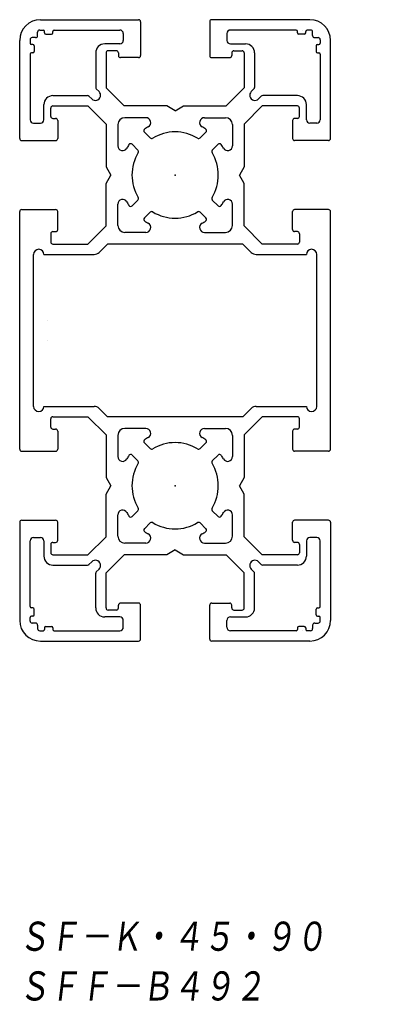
# Model space of a CAD drawing. Extents: x -23 to 31, y -98 to 45.
import ezdxf

# ---------------------------------------------------------------- set-up
doc = ezdxf.new("R2010")
doc.units = 0
doc.layers.get('0').update_dxf_attribs({"linetype": 'CONTINUOUS'})
doc.styles.get("Standard").update_dxf_attribs({"font": 'txt', "bigfont": 'BIGFONT'})

msp = doc.modelspace()

# ---------------------------------------------------------------- linework, layer by layer
at = {"color": 7, "linetype": 'CONTINUOUS'}
for p, q in [((-19.5, 45), (-5.3, 45)), ((-5, 44.7), (-5, 39.8)), ((5, 44.7), (5, 39.8)), ((19.5, 45), (5.3, 45)), ((-19.9, 42.7), (-19.9, 43.2)), ((-19.6, 43.5), (-19.1, 43.5)), ((-18.9, 43.1), (-18.9, 43.3)), ((-18.9, 43.2), (-18.9, 43.2)), ((-18.7, 42.9), (-17.9, 42.9)), ((-18.5, 43.5), (-18.5, 43.5)), ((-17.7, 43.1), (-17.7, 43.3)), ((-17.7, 43.2), (-17.7, 43.2)), ((-17.5, 43.5), (-8, 43.5)), ((-7.5, 43), (-7.5, 42)), ((7.5, 43), (7.5, 42)), ((17.5, 43.5), (8, 43.5)), ((17.7, 43.1), (17.7, 43.3)), ((17.7, 43.2), (17.7, 43.2)), ((18.7, 42.9), (17.9, 42.9)), ((18.5, 43.5), (18.5, 43.5)), ((18.9, 43.1), (18.9, 43.3)), ((18.9, 43.2), (18.9, 43.2)), ((19.6, 43.5), (19.1, 43.5)), ((19.9, 42.7), (19.9, 43.2)), ((-22.5, 27.8), (-22.5, 42)), ((-21, 42.1), (-21, 41.6)), ((-20.6, 41.4), (-20.8, 41.4)), ((-20.2, 42.4), (-20.7, 42.4)), ((-20.7, 41.4), (-20.7, 41.4)), ((-8, 41.5), (-10.2, 41.5)), ((8, 41.5), (10.2, 41.5)), ((20.2, 42.4), (20.7, 42.4)), ((20.6, 41.4), (20.8, 41.4)), ((20.7, 41.4), (20.7, 41.4)), ((21, 42.1), (21, 41.6)), ((22.5, 27.8), (22.5, 42)), ((-21, 40), (-21, 30.5)), ((-20.6, 40.2), (-20.8, 40.2)), ((-20.7, 40.2), (-20.7, 40.2)), ((-20.4, 41.2), (-20.4, 40.4)), ((-11.5, 40.2), (-11.5, 35.18)), ((-10, 40.2), (-10, 35.12)), ((-8.5, 40.5), (-9.7, 40.5)), ((-8.2, 40.2), (-8.2, 39.8)), ((8.2, 40.2), (8.2, 39.8)), ((8.5, 40.5), (9.7, 40.5)), ((10, 40.2), (10, 35.12)), ((11.5, 40.2), (11.5, 35.18)), ((20.4, 41.2), (20.4, 40.4)), ((20.6, 40.2), (20.8, 40.2)), ((20.7, 40.2), (20.7, 40.2)), ((21, 40), (21, 30.5)), ((-5.3, 39.5), (-7.9, 39.5)), ((5.3, 39.5), (7.9, 39.5)), ((-11.41, 34.97), (-11.02, 34.58)), ((-10, 35.12), (-7.38, 32.5)), ((10, 35.12), (7.38, 32.5)), ((11.41, 34.97), (11.02, 34.58)), ((-17.7, 34), (-12.68, 34)), ((-12.47, 33.91), (-12.08, 33.52)), ((12.47, 33.91), (12.08, 33.52)), ((17.7, 34), (12.68, 34)), ((-19, 30.5), (-19, 32.7)), ((-18, 31), (-18, 32.2)), ((-17.7, 32.5), (-12.62, 32.5)), ((-10, 29.88), (-12.62, 32.5)), ((-1.21, 32.5), (-7.38, 32.5)), ((0, 31.8), (-1.21, 32.5)), ((0, 31.8), (1.21, 32.5)), ((1.21, 32.5), (7.38, 32.5)), ((10, 29.88), (12.62, 32.5)), ((17.7, 32.5), (12.62, 32.5)), ((18, 31), (18, 32.2)), ((19, 30.5), (19, 32.7)), ((-20.5, 30), (-19.5, 30)), ((-17.7, 30.7), (-17.3, 30.7)), ((-17, 30.4), (-17, 27.8)), ((-4.23, 30.8), (-7.3, 30.8)), ((4.23, 30.8), (7.3, 30.8)), ((17, 30.4), (17, 27.8)), ((17.7, 30.7), (17.3, 30.7)), ((20.5, 30), (19.5, 30)), ((-10, 29.88), (-10, 23.71)), ((-8.3, 29.8), (-8.3, 26.73)), ((-4.45, 28.72), (-3.62, 27.88)), ((4.45, 28.72), (3.62, 27.88)), ((8.3, 29.8), (8.3, 26.73)), ((10, 29.88), (10, 23.71)), ((-22.2, 27.5), (-17.3, 27.5)), ((22.2, 27.5), (17.3, 27.5)), ((-6.22, 26.95), (-5.38, 26.12)), ((6.22, 26.95), (5.38, 26.12)), ((-10, 23.71), (-9.3, 22.5)), ((10, 23.71), (9.3, 22.5)), ((-10, 21.29), (-9.3, 22.5)), ((10, 21.29), (9.3, 22.5)), ((-10, 15.12), (-10, 21.29)), ((10, 15.12), (10, 21.29)), ((-6.22, 18.05), (-5.38, 18.88)), ((6.22, 18.05), (5.38, 18.88)), ((-22.5, -17.2), (-22.5, 17.2)), ((-22.2, 17.5), (-17.3, 17.5)), ((-17, 14.6), (-17, 17.2)), ((-8.3, 15.2), (-8.3, 18.27)), ((-4.45, 16.28), (-3.62, 17.12)), ((4.45, 16.28), (3.62, 17.12)), ((8.3, 15.2), (8.3, 18.27)), ((17, 14.6), (17, 17.2)), ((22.2, 17.5), (17.3, 17.5)), ((22.5, -17.2), (22.5, 17.2)), ((-17.7, 14.3), (-17.3, 14.3)), ((-10, 15.12), (-12.62, 12.5)), ((10, 15.12), (12.62, 12.5)), ((17.7, 14.3), (17.3, 14.3)), ((-18, 14), (-18, 12.8)), ((-4.23, 14.2), (-7.3, 14.2)), ((4.23, 14.2), (7.3, 14.2)), ((18, 14), (18, 12.8)), ((-17.7, 12.5), (-12.62, 12.5)), ((-9.79, 12.5), (-11, 11.29)), ((9.79, 12.5), (-9.79, 12.5)), ((9.79, 12.5), (11, 11.29)), ((17.7, 12.5), (12.62, 12.5)), ((-20.5, -11), (-20.5, 11)), ((-19, 11), (-11.71, 11)), ((11.71, 11), (19, 11)), ((20.5, -11), (20.5, 11)), ((-18.5, 1.5), (-18.5, 1.5)), ((-18.5, -1.5), (-18.5, -1.5)), ((-19, -11), (-11.71, -11)), ((-9.79, -12.5), (-11, -11.29)), ((9.79, -12.5), (11, -11.29)), ((11.71, -11), (19, -11)), ((-18, -14), (-18, -12.8)), ((-17.7, -12.5), (-12.62, -12.5)), ((-10, -15.12), (-12.62, -12.5)), ((9.79, -12.5), (-9.79, -12.5)), ((10, -15.12), (12.62, -12.5)), ((17.7, -12.5), (12.62, -12.5)), ((18, -14), (18, -12.8)), ((-4.23, -14.2), (-7.3, -14.2)), ((4.23, -14.2), (7.3, -14.2)), ((-17.7, -14.3), (-17.3, -14.3)), ((-17, -14.6), (-17, -17.2)), ((-10, -15.12), (-10, -21.29)), ((-8.3, -15.2), (-8.3, -18.27)), ((8.3, -15.2), (8.3, -18.27)), ((10, -15.12), (10, -21.29)), ((17, -14.6), (17, -17.2)), ((17.7, -14.3), (17.3, -14.3)), ((-4.45, -16.28), (-3.62, -17.12)), ((4.45, -16.28), (3.62, -17.12)), ((-22.2, -17.5), (-17.3, -17.5)), ((-6.22, -18.05), (-5.38, -18.88)), ((6.22, -18.05), (5.38, -18.88)), ((22.2, -17.5), (17.3, -17.5)), ((-10, -21.29), (-9.3, -22.5)), ((10, -21.29), (9.3, -22.5)), ((-10, -23.71), (-9.3, -22.5)), ((10, -23.71), (9.3, -22.5)), ((-10, -29.88), (-10, -23.71)), ((10, -29.88), (10, -23.71)), ((-8.3, -29.8), (-8.3, -26.73)), ((-6.22, -26.95), (-5.38, -26.12)), ((6.22, -26.95), (5.38, -26.12)), ((8.3, -29.8), (8.3, -26.73)), ((-22.5, -27.8), (-22.5, -42)), ((-22.2, -27.5), (-17.3, -27.5)), ((-17, -30.4), (-17, -27.8)), ((-4.45, -28.72), (-3.62, -27.88)), ((4.45, -28.72), (3.62, -27.88)), ((17, -30.4), (17, -27.8)), ((22.2, -27.5), (17.3, -27.5)), ((22.5, -27.8), (22.5, -42)), ((-10, -29.88), (-12.62, -32.5)), ((10, -29.88), (12.62, -32.5)), ((-21, -40), (-21, -30.5)), ((-20.5, -30), (-19.5, -30)), ((-19, -30.5), (-19, -32.7)), ((-18, -31), (-18, -32.2)), ((-17.7, -30.7), (-17.3, -30.7)), ((-4.23, -30.8), (-7.3, -30.8)), ((4.23, -30.8), (7.3, -30.8)), ((17.7, -30.7), (17.3, -30.7)), ((18, -31), (18, -32.2)), ((19, -30.5), (19, -32.7)), ((20.5, -30), (19.5, -30)), ((21, -40), (21, -30.5)), ((-17.7, -32.5), (-12.62, -32.5)), ((-10, -35.12), (-7.38, -32.5)), ((-1.21, -32.5), (-7.38, -32.5)), ((0, -31.8), (-1.21, -32.5)), ((0, -31.8), (1.21, -32.5)), ((1.21, -32.5), (7.38, -32.5)), ((10, -35.12), (7.38, -32.5)), ((17.7, -32.5), (12.62, -32.5)), ((-17.7, -34), (-12.68, -34)), ((-12.47, -33.91), (-12.08, -33.52)), ((12.47, -33.91), (12.08, -33.52)), ((17.7, -34), (12.68, -34)), ((-11.5, -40.2), (-11.5, -35.18)), ((-11.41, -34.97), (-11.02, -34.58)), ((-10, -40.2), (-10, -35.12)), ((10, -40.2), (10, -35.12)), ((11.41, -34.97), (11.02, -34.58)), ((11.5, -40.2), (11.5, -35.18)), ((-8.2, -40.2), (-8.2, -39.8)), ((-5.3, -39.5), (-7.9, -39.5)), ((-5, -44.7), (-5, -39.8)), ((5, -44.7), (5, -39.8)), ((5.3, -39.5), (7.9, -39.5)), ((8.2, -40.2), (8.2, -39.8)), ((-20.6, -40.2), (-20.8, -40.2)), ((-20.7, -40.2), (-20.7, -40.2)), ((-20.4, -41.2), (-20.4, -40.4)), ((-8.5, -40.5), (-9.7, -40.5)), ((8.5, -40.5), (9.7, -40.5)), ((20.4, -41.2), (20.4, -40.4)), ((20.6, -40.2), (20.8, -40.2)), ((20.7, -40.2), (20.7, -40.2)), ((-21, -42.1), (-21, -41.6)), ((-20.6, -41.4), (-20.8, -41.4)), ((-20.7, -41.4), (-20.7, -41.4)), ((-20.2, -42.4), (-20.7, -42.4)), ((-19.9, -42.7), (-19.9, -43.2)), ((-8, -41.5), (-10.2, -41.5)), ((-7.5, -43), (-7.5, -42)), ((7.5, -43), (7.5, -42)), ((8, -41.5), (10.2, -41.5)), ((19.9, -42.7), (19.9, -43.2)), ((20.2, -42.4), (20.7, -42.4)), ((20.6, -41.4), (20.8, -41.4)), ((20.7, -41.4), (20.7, -41.4)), ((21, -42.1), (21, -41.6)), ((-19.6, -43.5), (-19.1, -43.5)), ((-18.9, -43.1), (-18.9, -43.3)), ((-18.9, -43.2), (-18.9, -43.2)), ((-18.7, -42.9), (-17.9, -42.9)), ((-18.5, -43.5), (-18.5, -43.5)), ((-17.7, -43.1), (-17.7, -43.3)), ((-17.7, -43.2), (-17.7, -43.2)), ((-17.5, -43.5), (-8, -43.5)), ((17.5, -43.5), (8, -43.5)), ((17.7, -43.1), (17.7, -43.3)), ((17.7, -43.2), (17.7, -43.2)), ((18.7, -42.9), (17.9, -42.9)), ((18.5, -43.5), (18.5, -43.5)), ((18.9, -43.1), (18.9, -43.3)), ((18.9, -43.2), (18.9, -43.2)), ((19.6, -43.5), (19.1, -43.5)), ((-19.5, -45), (-5.3, -45)), ((19.5, -45), (5.3, -45))]:
    msp.add_line(p, q, dxfattribs=at)
for centre, radius, start, end in [((-19.5, 42), 3, 90, 180), ((-5.3, 44.7), 0.3, 0, 90), ((5.3, 44.7), 0.3, 90, 180), ((19.5, 42), 3, 360, 90), ((-19.6, 43.2), 0.3, 90, 180), ((-19.1, 43.3), 0.2, 0, 90), ((-18.7, 43.1), 0.2, 180, 270), ((-17.9, 43.1), 0.2, 270, 0), ((-17.5, 43.3), 0.2, 90, 180), ((-8, 43), 0.5, 0, 90), ((8, 43), 0.5, 90, 180), ((17.5, 43.3), 0.2, 0, 90), ((17.9, 43.1), 0.2, 180, 270), ((18.7, 43.1), 0.2, 270, 0), ((19.1, 43.3), 0.2, 90, 180), ((19.6, 43.2), 0.3, 0, 90), ((-20.7, 42.1), 0.3, 90, 180), ((-20.8, 41.6), 0.2, 180, 270), ((-20.6, 41.2), 0.2, 360, 90), ((-20.2, 42.7), 0.3, 270, 0), ((-10.2, 40.2), 1.3, 90, 180), ((-8, 42), 0.5, 270, 0), ((8, 42), 0.5, 180, 270), ((10.2, 40.2), 1.3, 0, 90), ((20.2, 42.7), 0.3, 180, 270), ((20.6, 41.2), 0.2, 90, 180), ((20.7, 42.1), 0.3, 0, 90), ((20.8, 41.6), 0.2, 270, 0), ((-20.8, 40), 0.2, 90, 180), ((-20.6, 40.4), 0.2, 270, 360), ((-9.7, 40.2), 0.3, 90, 180), ((-8.5, 40.2), 0.3, 0, 90), ((8.5, 40.2), 0.3, 90, 180), ((9.7, 40.2), 0.3, 0, 90), ((20.6, 40.4), 0.2, 180, 270), ((20.8, 40), 0.2, 0, 90), ((-7.9, 39.8), 0.3, 180, 270), ((-5.3, 39.8), 0.3, 270, 0), ((5.3, 39.8), 0.3, 180, 270), ((7.9, 39.8), 0.3, 270, 0), ((-11.55, 34.05), 0.75, 224.8703, 45), ((-11.2, 35.18), 0.3, 180, 225), ((11.55, 34.05), 0.75, 135, 315.1297), ((11.2, 35.18), 0.3, 315, 0), ((-17.7, 32.7), 1.3, 90, 180), ((-12.68, 33.7), 0.3, 45, 90), ((12.68, 33.7), 0.3, 90, 135), ((17.7, 32.7), 1.3, 0, 90), ((-17.7, 32.2), 0.3, 90, 180), ((17.7, 32.2), 0.3, 0, 90), ((-20.5, 30.5), 0.5, 180, 270), ((-19.5, 30.5), 0.5, 270, 360), ((-17.7, 31), 0.3, 180, 270), ((-17.3, 30.4), 0.3, 0, 90), ((-7.3, 29.8), 1, 90, 180), ((-4.23, 30.1), 0.7, 299.1246, 90), ((4.23, 30.1), 0.7, 90, 240.8754), ((7.3, 29.8), 1, 0, 90), ((17.3, 30.4), 0.3, 90, 180), ((17.7, 31), 0.3, 270, 0), ((19.5, 30.5), 0.5, 180, 270), ((20.5, 30.5), 0.5, 270, 0), ((-4.24, 28.93), 0.3, 123.3871, 225), ((0, 22.5), 8, 119.1246, 123.3871), ((0, 22.5), 6.25, 58.6884, 121.3116), ((0, 22.5), 8, 56.6129, 60.8754), ((4.24, 28.93), 0.3, 315, 56.6129), ((-22.2, 27.8), 0.3, 180, 270), ((-17.3, 27.8), 0.3, 270, 0), ((-3.4, 28.1), 0.3, 225, 301.3116), ((3.4, 28.1), 0.3, 238.6884, 315), ((17.3, 27.8), 0.3, 180, 270), ((22.2, 27.8), 0.3, 270, 360), ((-7.6, 26.73), 0.7, 180, 330.8754), ((0, 22.5), 8, 146.6129, 150.8754), ((-6.43, 26.74), 0.3, 45, 146.6129), ((0, 22.5), 6.25, 148.6884, 211.3116), ((-5.6, 25.9), 0.3, 328.6884, 45), ((5.6, 25.9), 0.3, 135, 211.3116), ((0, 22.5), 6.25, 328.6884, 31.3116), ((6.43, 26.74), 0.3, 33.3871, 135), ((0, 22.5), 8, 29.1246, 33.3871), ((7.6, 26.73), 0.7, 209.1246, 0), ((-7.6, 18.27), 0.7, 29.1246, 180), ((0, 22.5), 8, 209.1246, 213.3871), ((-5.6, 19.1), 0.3, 315, 31.3116), ((5.6, 19.1), 0.3, 148.6884, 225), ((0, 22.5), 8, 326.6129, 330.8754), ((7.6, 18.27), 0.7, 0, 150.8754), ((-22.2, 17.2), 0.3, 90, 180), ((-17.3, 17.2), 0.3, 0, 90), ((-6.43, 18.26), 0.3, 213.3871, 315), ((-3.4, 16.9), 0.3, 58.6884, 135), ((0, 22.5), 6.25, 238.6884, 301.3116), ((3.4, 16.9), 0.3, 45, 121.3116), ((6.43, 18.26), 0.3, 225, 326.6129), ((17.3, 17.2), 0.3, 90, 180), ((22.2, 17.2), 0.3, 0, 90), ((-4.24, 16.07), 0.3, 135, 236.6129), ((0, 22.5), 8, 236.6129, 240.8754), ((0, 22.5), 8, 299.1246, 303.3871), ((4.24, 16.07), 0.3, 303.3871, 45), ((-17.7, 14), 0.3, 90, 180), ((-17.3, 14.6), 0.3, 270, 0), ((-7.3, 15.2), 1, 180, 270), ((-4.23, 14.9), 0.7, 270, 60.8754), ((4.23, 14.9), 0.7, 119.1246, 270), ((7.3, 15.2), 1, 270, 0), ((17.3, 14.6), 0.3, 180, 270), ((17.7, 14), 0.3, 360, 90), ((-19.75, 11), 0.75, 0, 180), ((-17.7, 12.8), 0.3, 180, 270), ((17.7, 12.8), 0.3, 270, 360), ((19.75, 11), 0.75, 0, 180), ((-11.71, 12), 1, 270, 315), ((11.71, 12), 1, 225, 270), ((-19.75, -11), 0.75, 180, 0), ((-11.71, -12), 1, 45, 90), ((11.71, -12), 1, 90, 135), ((19.75, -11), 0.75, 180, 0), ((-17.7, -12.8), 0.3, 90, 180), ((17.7, -12.8), 0.3, 0, 90), ((-17.7, -14), 0.3, 180, 270), ((-7.3, -15.2), 1, 90, 180), ((-4.23, -14.9), 0.7, 299.1246, 90), ((4.23, -14.9), 0.7, 90, 240.8754), ((7.3, -15.2), 1, 0, 90), ((17.7, -14), 0.3, 270, 0), ((-17.3, -14.6), 0.3, 0, 90), ((0, -22.5), 8, 119.1246, 123.3871), ((0, -22.5), 8, 56.6129, 60.8754), ((17.3, -14.6), 0.3, 90, 180), ((-4.24, -16.07), 0.3, 123.3871, 225), ((0, -22.5), 6.25, 58.6884, 121.3116), ((4.24, -16.07), 0.3, 315, 56.6129), ((-22.2, -17.2), 0.3, 180, 270), ((-17.3, -17.2), 0.3, 270, 0), ((-7.6, -18.27), 0.7, 180, 330.8754), ((0, -22.5), 8, 146.6129, 150.8754), ((-6.43, -18.26), 0.3, 45, 146.6129), ((-3.4, -16.9), 0.3, 225, 301.3116), ((3.4, -16.9), 0.3, 238.6884, 315), ((6.43, -18.26), 0.3, 33.3871, 135), ((0, -22.5), 8, 29.1246, 33.3871), ((7.6, -18.27), 0.7, 209.1246, 0), ((17.3, -17.2), 0.3, 180, 270), ((22.2, -17.2), 0.3, 270, 0), ((0, -22.5), 6.25, 148.6884, 211.3116), ((-5.6, -19.1), 0.3, 328.6884, 45), ((5.6, -19.1), 0.3, 135, 211.3116), ((0, -22.5), 6.25, 328.6884, 31.3116), ((-7.6, -26.73), 0.7, 29.1246, 180), ((0, -22.5), 8, 209.1246, 213.3871), ((-6.43, -26.74), 0.3, 213.3871, 315), ((-5.6, -25.9), 0.3, 315, 31.3116), ((5.6, -25.9), 0.3, 148.6884, 225), ((6.43, -26.74), 0.3, 225, 326.6129), ((0, -22.5), 8, 326.6129, 330.8754), ((7.6, -26.73), 0.7, 0, 150.8754), ((-22.2, -27.8), 0.3, 90, 180), ((-17.3, -27.8), 0.3, 0, 90), ((-3.4, -28.1), 0.3, 58.6884, 135), ((0, -22.5), 6.25, 238.6884, 301.3116), ((3.4, -28.1), 0.3, 45, 121.3116), ((17.3, -27.8), 0.3, 90, 180), ((22.2, -27.8), 0.3, 0, 90), ((-7.3, -29.8), 1, 180, 270), ((-4.24, -28.93), 0.3, 135, 236.6129), ((0, -22.5), 8, 236.6129, 240.8754), ((-4.23, -30.1), 0.7, 270, 60.8754), ((4.23, -30.1), 0.7, 119.1246, 270), ((0, -22.5), 8, 299.1246, 303.3871), ((4.24, -28.93), 0.3, 303.3871, 45), ((7.3, -29.8), 1, 270, 0), ((-20.5, -30.5), 0.5, 90, 180), ((-19.5, -30.5), 0.5, 0, 90), ((-17.7, -31), 0.3, 90, 180), ((-17.3, -30.4), 0.3, 270, 0), ((17.3, -30.4), 0.3, 180, 270), ((17.7, -31), 0.3, 360, 90), ((19.5, -30.5), 0.5, 90, 180), ((20.5, -30.5), 0.5, 360, 90), ((-17.7, -32.7), 1.3, 180, 270), ((-17.7, -32.2), 0.3, 180, 270), ((17.7, -32.2), 0.3, 270, 360), ((17.7, -32.7), 1.3, 270, 360), ((-12.68, -33.7), 0.3, 270, 315), ((-11.55, -34.05), 0.75, 315, 135.1297), ((11.55, -34.05), 0.75, 44.8703, 225), ((12.68, -33.7), 0.3, 225, 270), ((-11.2, -35.18), 0.3, 135, 180), ((11.2, -35.18), 0.3, 0, 45), ((-7.9, -39.8), 0.3, 90, 180), ((-5.3, -39.8), 0.3, 0, 90), ((5.3, -39.8), 0.3, 90, 180), ((7.9, -39.8), 0.3, 0, 90), ((-20.8, -40), 0.2, 180, 270), ((-20.6, -40.4), 0.2, 0, 90), ((-20.6, -41.2), 0.2, 270, 0), ((-10.2, -40.2), 1.3, 180, 270), ((-9.7, -40.2), 0.3, 180, 270), ((-8.5, -40.2), 0.3, 270, 0), ((8.5, -40.2), 0.3, 180, 270), ((9.7, -40.2), 0.3, 270, 0), ((10.2, -40.2), 1.3, 270, 0), ((20.6, -40.4), 0.2, 90, 180), ((20.6, -41.2), 0.2, 180, 270), ((20.8, -40), 0.2, 270, 360), ((-19.5, -42), 3, 180, 270), ((-20.8, -41.6), 0.2, 90, 180), ((-20.7, -42.1), 0.3, 180, 270), ((-20.2, -42.7), 0.3, 0, 90), ((-8, -42), 0.5, 0, 90), ((8, -42), 0.5, 90, 180), ((19.5, -42), 3, 270, 0), ((20.2, -42.7), 0.3, 90, 180), ((20.7, -42.1), 0.3, 270, 0), ((20.8, -41.6), 0.2, 360, 90), ((-19.6, -43.2), 0.3, 180, 270), ((-19.1, -43.3), 0.2, 270, 0), ((-18.7, -43.1), 0.2, 90, 180), ((-17.9, -43.1), 0.2, 0, 90), ((-17.5, -43.3), 0.2, 180, 270), ((-8, -43), 0.5, 270, 0), ((8, -43), 0.5, 180, 270), ((17.5, -43.3), 0.2, 270, 0), ((17.9, -43.1), 0.2, 90, 180), ((18.7, -43.1), 0.2, 0, 90), ((19.1, -43.3), 0.2, 180, 270), ((19.6, -43.2), 0.3, 270, 0), ((-5.3, -44.7), 0.3, 270, 0), ((5.3, -44.7), 0.3, 180, 270)]:
    msp.add_arc(centre, radius, start, end, dxfattribs=at)
for p in [(0, 22.5), (0, 22.5), (0, -22.5), (0, -22.5)]:
    msp.add_point(p, dxfattribs=at)

# ---------------------------------------------------------------- texts
at = {"color": 7, "linetype": 'CONTINUOUS', "oblique": 7}
for s, width, p in [('ＳＦ－Ｋ・４５・９０\u3000\u3000', 0.843766, (-22.7, -90.32)), ('ＳＦＦ－Ｂ４９２', 0.845556, (-22.7, -97.52))]:
    msp.add_text(s, height=4.8, dxfattribs=dict(at, width=width)).set_placement(p)

doc.saveas('drawing.dxf')
